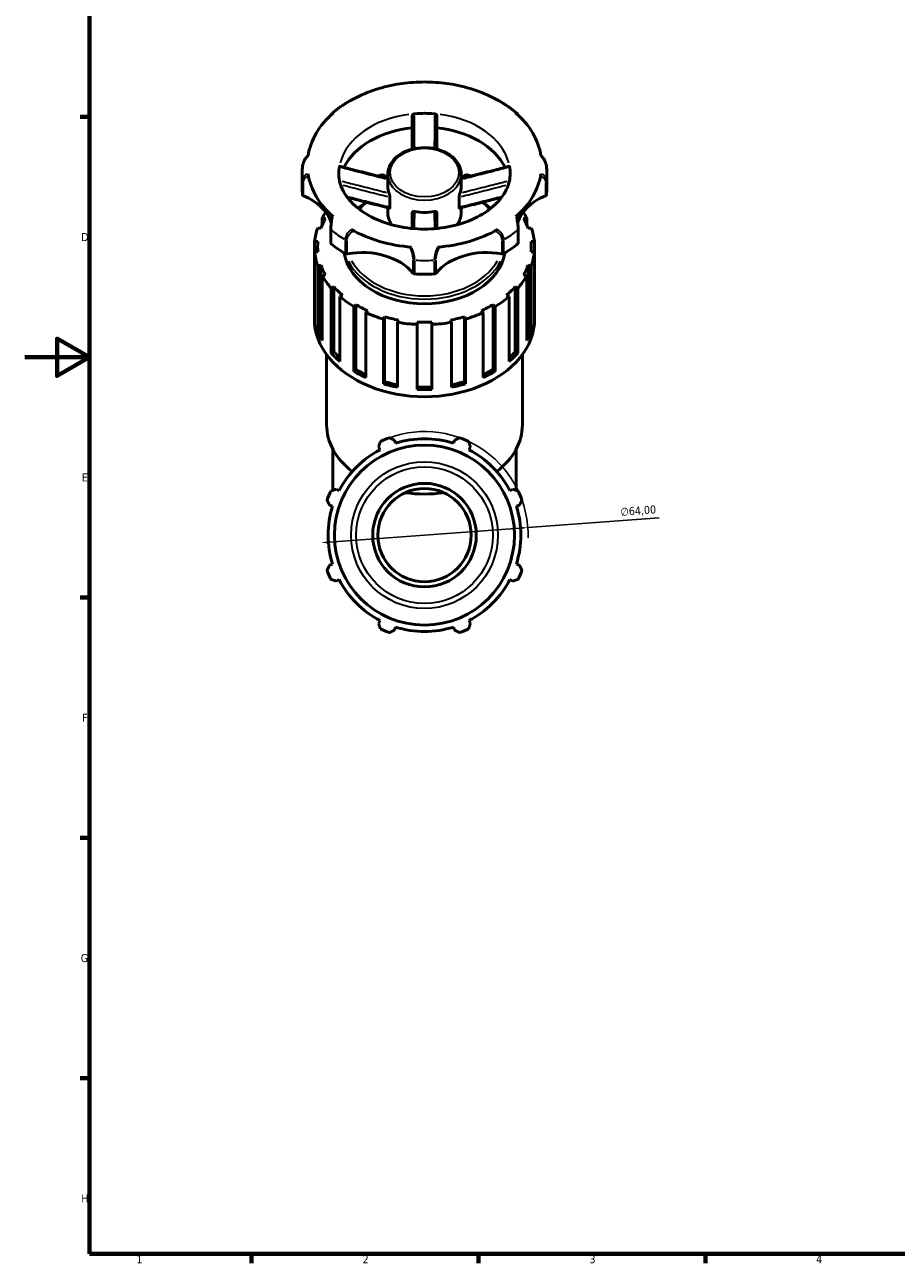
# Model space of a CAD drawing. Header units: millimetres. Extents: x 0 to 901, y 0 to 810.
# Tile 1 of 7: x 0 to 269, y 17 to 400. Entities that reach past the tile are written whole.
import ezdxf

# ---------------------------------------------------------------- set-up
doc = ezdxf.new("R2010")
doc.units = ezdxf.units.MM
for name, color, linetype, lineweight in [('Border (ISO)', 7, 'Continuous', 70), ('Dimension (ISO)', 7, 'Continuous', 25), ('Visible (ISO)', 7, 'Continuous', 50), ('Visible Narrow (ISO)', 7, 'Continuous', 35)]:
    doc.layers.add(name, color=color, linetype=linetype, lineweight=lineweight)
doc.styles.add('Note Text (ISO)', font='tahoma.ttf')
doc.dimstyles.new('Default (ISO)', dxfattribs={"dimtxt": 2.5, "dimasz": 2.5, "dimexe": 3.175, "dimexo": 0, "dimgap": 0.762, "dimtad": 1, "dimrnd": 1e-08, "dimzin": 0, "dimtxsty": 'Note Text (ISO)', "dimcen": 0.09, "dimdle": 10, "dimclrd": 256, "dimclre": 256, "dimclrt": 232, "dimazin": 0, "dimtfac": 1.40208, "dimtmove": 0, "dimatfit": 3, "dimfxl": 1, "dimtolj": 1, "dimtzin": 0, "dimlwd": -1, "dimlwe": -1, "dimarcsym": 0})

# ---------------------------------------------------------------- blocks, each defined once
blk = doc.blocks.new('Borders Default Border')
at = {"layer": 'Border (ISO)'}
for p, q in [((20, 371.25), (17.1, 371.25)), ((20, 222.75), (17.1, 222.75)), ((20, 148.5), (17.1, 148.5)), ((20, 74.25), (17.1, 74.25)), ((70.08, 20), (70.08, 17.1)), ((140.17, 20), (140.17, 17.1)), ((210.25, 20), (210.25, 17.1))]:
    blk.add_line(p, q, dxfattribs=at)
at = {"layer": 'Border (ISO)', "flags": 128}
for points in [[(20, 20), (20, 574), (821, 574), (821, 20), (20, 20)], [(0, 297), (20, 297), (10, 302.77), (10, 291.23), (20, 297)]]:
    blk.add_lwpolyline(points, dxfattribs=at)
at = {"layer": 'Border (ISO)', "color": 232, "true_color": 0xca0064, "char_height": 2.5, "attachment_point": 7, "style": 'Note Text (ISO)'}
for s, insert in [('D', (17.43, 332.88)), ('E', (17.64, 258.63)), ('F', (17.7, 184.38)), ('G', (17.31, 110.08)), ('H', (17.44, 35.88)), ('1', (34.48, 17.1)), ('2', (104.37, 17.1)), ('3', (174.43, 17.05)), ('4', (244.42, 17.1))]:
    blk.add_mtext(s, dxfattribs=dict(at, insert=insert))
blk = doc.blocks.new('*D12')
at = {"layer": 'Defpoints', "color": 0, "transparency": 16777216}
for p in [(155.38, 244.39), (91.55, 239.69)]:
    blk.add_point(p, dxfattribs=at)
at = {"layer": 'Dimension (ISO)', "transparency": 16777216}
for p, q in [((155.38, 244.39), (195.93, 247.37)), ((94.05, 239.88), (152.89, 244.21))]:
    blk.add_line(p, q, dxfattribs=at)
blk.add_arc((123.47, 242.04), 32, 358.5242, 109.792, dxfattribs=at)
for points in [[(152.86, 244.62), (152.92, 243.79), (155.38, 244.39)], [(94.02, 240.29), (94.08, 239.46), (91.55, 239.69)]]:
    blk.add_solid(points, dxfattribs=at)
at = {"layer": 'Dimension (ISO)', "color": 232, "true_color": 0xca0064, "transparency": 16777216, "insert": (183.92, 250.48), "char_height": 2.5, "attachment_point": 1, "rotation": 4.209, "style": 'Note Text (ISO)'}
blk.add_mtext('\\A1;∅64,00', dxfattribs=at)

msp = doc.modelspace()

# ---------------------------------------------------------------- linework, layer by layer
at = {"layer": 'Visible (ISO)'}
for p, q in [((85.668, 349.376), (85.668, 353.652)), ((111.145, 352.783), (110.829, 353.471)), ((112.128, 349.761), (112.128, 353.543)), ((134.808, 349.761), (134.808, 353.543)), ((136.107, 353.471), (135.791, 352.783)), ((161.268, 349.376), (161.268, 353.652)), ((112.777, 343.283), (112.777, 346.506)), ((134.16, 343.283), (134.16, 346.506)), ((112.128, 341.703), (112.128, 343.218)), ((134.808, 341.703), (134.808, 343.218)), ((91.459, 336.811), (90.486, 337.035)), ((91.883, 340.074), (92.856, 339.851)), ((91.883, 337.895), (91.883, 340.074)), ((154.08, 339.851), (155.053, 340.074)), ((155.053, 340.074), (155.053, 337.895)), ((156.45, 337.035), (155.477, 336.811)), ((94.524, 336.643), (94.524, 332.366)), ((152.413, 332.366), (152.413, 336.643)), ((89.523, 332.735), (90.546, 332.735)), ((89.523, 329.539), (89.523, 332.735)), ((90.546, 329.539), (89.523, 329.539)), ((89.523, 329.539), (89.523, 309.493)), ((90.469, 331.137), (90.469, 329.539)), ((156.39, 332.735), (157.413, 332.735)), ((157.413, 329.539), (156.39, 329.539)), ((156.468, 331.137), (156.468, 329.539)), ((157.413, 332.735), (157.413, 329.539)), ((157.413, 309.493), (157.413, 329.539)), ((90.486, 325.24), (91.459, 325.463)), ((90.486, 305.193), (90.486, 325.24)), ((91.459, 325.463), (91.459, 305.417)), ((155.477, 325.463), (155.477, 305.417)), ((155.477, 325.463), (156.45, 325.24)), ((156.45, 325.24), (156.45, 305.193)), ((92.856, 322.424), (91.883, 322.2)), ((91.883, 322.2), (91.883, 302.154)), ((155.053, 322.2), (154.08, 322.424)), ((155.053, 302.154), (155.053, 322.2)), ((94.678, 318.322), (95.505, 318.747)), ((94.678, 298.275), (94.678, 318.322)), ((95.505, 318.747), (95.505, 298.7)), ((151.431, 318.747), (151.431, 298.7)), ((151.431, 318.747), (152.259, 318.322)), ((152.259, 318.322), (152.259, 298.275)), ((98.162, 316.161), (97.335, 315.736)), ((97.335, 315.736), (97.335, 295.69)), ((149.602, 315.736), (148.774, 316.161)), ((149.602, 295.69), (149.602, 315.736)), ((89.448, 308.863), (89.448, 311.091)), ((101.687, 312.658), (102.289, 313.243)), ((101.687, 292.612), (101.687, 312.658)), ((102.289, 313.243), (102.289, 293.197)), ((105.946, 311.365), (105.344, 310.779)), ((105.344, 310.779), (105.344, 290.733)), ((141.592, 310.779), (140.991, 311.365)), ((141.592, 290.733), (141.592, 310.779)), ((144.648, 313.243), (144.648, 293.197)), ((144.648, 313.243), (145.249, 312.658)), ((145.249, 312.658), (145.249, 292.612)), ((157.488, 308.863), (157.488, 311.091)), ((110.829, 308.803), (111.145, 309.491)), ((110.829, 288.757), (110.829, 308.803)), ((111.145, 309.491), (111.145, 289.445)), ((115.444, 308.503), (115.128, 307.816)), ((115.128, 307.816), (115.128, 287.769)), ((121.208, 307.135), (121.208, 307.858)), ((121.208, 287.088), (121.208, 307.135)), ((125.728, 307.858), (125.728, 307.135)), ((125.728, 307.135), (125.728, 287.088)), ((131.808, 307.816), (131.492, 308.503)), ((131.808, 287.769), (131.808, 307.816)), ((135.791, 309.491), (135.791, 289.445)), ((135.791, 309.491), (136.107, 308.803)), ((136.107, 308.803), (136.107, 288.757)), ((90.486, 305.193), (91.459, 305.417)), ((155.477, 305.417), (156.45, 305.193)), ((94.678, 298.275), (95.505, 298.7)), ((151.431, 298.7), (152.259, 298.275)), ((93.228, 276.121), (93.228, 297.843)), ((153.708, 276.121), (153.708, 297.843)), ((101.687, 292.612), (102.289, 293.197)), ((144.648, 293.197), (145.249, 292.612)), ((110.829, 288.757), (111.145, 289.445)), ((135.791, 289.445), (136.107, 288.757)), ((95.118, 255.867), (95.118, 268.68)), ((109.283, 269.291), (109.727, 268.439)), ((114.519, 270.424), (114.23, 271.34)), ((132.706, 271.34), (132.417, 270.424)), ((137.21, 268.439), (137.653, 269.291)), ((151.818, 255.867), (151.818, 268.68)), ((97.071, 255.783), (96.219, 256.227)), ((150.717, 256.227), (149.866, 255.783)), ((94.17, 251.279), (95.086, 250.991)), ((151.851, 250.991), (152.766, 251.279)), ((95.086, 233.093), (94.17, 232.804)), ((152.766, 232.804), (151.851, 233.093)), ((96.219, 227.857), (97.071, 228.3)), ((149.866, 228.3), (150.717, 227.857)), ((109.727, 215.644), (109.283, 214.793)), ((137.653, 214.793), (137.21, 215.644)), ((114.23, 212.744), (114.519, 213.659)), ((132.417, 213.659), (132.706, 212.744))]:
    msp.add_line(p, q, dxfattribs=at)
for radius in [27.799, 16, 14.4]:
    msp.add_circle((123.468, 242.042), radius, dxfattribs=at)
for radius, start, end in [(32, 109.79198, 115.20802), (29.76, 72.5, 107.5), (32, 64.79198, 70.20802), (29.76, 117.5, 152.5), (29.76, 27.5, 62.5), (32, 154.79198, 160.20802), (32, 19.79198, 25.20802), (29.76, 162.5, 197.5), (29.76, 342.5, 17.5), (32, 199.79198, 205.20802), (32, 334.79198, 340.20802), (29.76, 207.5, 242.5), (29.76, 297.5, 332.5), (32, 244.79198, 250.20802), (29.76, 252.5, 287.5), (32, 289.79198, 295.20802)]:
    msp.add_arc((123.468, 242.042), radius, start, end, dxfattribs=at)
for centre, major_axis, start_param, end_param in [((123.468, 356.447), (36.196, 0), 1.8079341, 2.2458296), ((123.468, 356.447), (36.196, 0), 0.8957631, 1.3336586), ((123.468, 356.447), (-36.196, 0), 5.6081521, 6.1728204), ((123.468, 353.652), (-26.46, 0), 4.5967732, 4.8280047), ((123.468, 356.447), (36.196, 0), 0.1103649, 0.6750333), ((123.468, 349.376), (-26.46, 0), 4.8557365, 5.9396885), ((123.468, 349.376), (26.46, 0), 0.3434968, 1.4274488), ((123.468, 356.447), (-36.196, 0), 0.1103649, 0.6750333), ((123.468, 353.652), (-26.46, 0), 6.1675696, 6.2831853), ((123.468, 331.137), (-34.02, 0), 5.0930287, 5.1453366), ((123.468, 331.137), (-32.999, 0), 5.063182, 5.095088), ((123.468, 331.137), (-32.999, 0), 4.32969, 4.361596), ((123.468, 331.137), (-34.02, 0), 4.2794414, 4.3317492), ((123.468, 353.652), (26.46, 0), 0, 0.1156157), ((123.468, 356.447), (36.196, 0), 5.6081521, 6.1728204), ((123.468, 349.376), (-37.8, 0), 0, 0.0799348), ((123.468, 349.761), (-11.34, 0), 0, 0.26923), ((123.468, 349.761), (11.34, 0), 6.0139553, 6.2831853), ((123.468, 349.376), (37.8, 0), 6.2032505, 6.2831853), ((86.487, 347.281), (-0.7, 0), 0.0799348, 1.0464409), ((77.089, 335.792), (18.07, 0), 0.2305916, 1.0464409), ((169.847, 335.792), (-18.07, 0), 5.2367444, 6.0525937), ((160.45, 347.281), (0.7, 0), 5.2367444, 6.2032505), ((123.468, 331.137), (-34.02, 0), 5.821914, 5.9025456), ((123.468, 349.761), (11.34, 0), 4.443159, 4.981619), ((123.468, 331.137), (34.02, 0), 0.3806397, 0.4612713), ((123.468, 331.137), (-34.02, 0), 6.0355065, 6.2167048), ((123.468, 331.137), (-32.999, 0), 5.9004863, 6.0375658), ((123.468, 331.137), (32.999, 0), 0.2456195, 0.382699), ((123.468, 331.137), (34.02, 0), 0.0664805, 0.2476788), ((123.468, 356.447), (-36.196, 0), 0.8957631, 1.4604314), ((123.468, 356.447), (-36.196, 0), 1.6811612, 2.2458296), ((123.468, 331.137), (-34.02, 0), 0.0664805, 0.2476788), ((123.468, 331.137), (-32.999, 0), 6.2146456, 6.3517251), ((95.224, 332.366), (-0.7, 0), 0, 0.7054633), ((123.468, 349.376), (37.8, 0), 3.847056, 4.0069256), ((123.468, 331.137), (-24.948, 0), 0.1098904, 3.0317023), ((104.257, 316.581), (-18.07, 0), 3.6659481, 4.9734317), ((142.679, 316.581), (-18.07, 0), 4.4513463, 5.7588299), ((123.468, 349.376), (37.8, 0), 5.4178523, 5.577722), ((151.713, 332.366), (0.7, 0), 5.577722, 6.2831853), ((123.468, 331.137), (32.999, 0), 6.2146456, 6.3517251), ((123.468, 331.137), (34.02, 0), 6.0355065, 6.2167048), ((123.468, 331.137), (-32.999, 0), 0.2456195, 0.382699), ((99.413, 329.404), (0.7, 0), 4.0069256, 4.9734317), ((147.523, 329.404), (0.7, 0), 4.4513463, 5.4178523), ((123.468, 331.137), (32.999, 0), 5.9004863, 6.0375658), ((123.468, 331.137), (-34.02, 0), 0.3806397, 0.5618381), ((120.506, 323.226), (0.7, 0), 3.6659481, 4.6324542), ((123.468, 349.376), (37.8, 0), 4.6324542, 4.7923238), ((126.431, 323.226), (0.7, 0), 4.7923238, 5.7588299), ((123.468, 331.137), (34.02, 0), 5.7213472, 5.9025456), ((123.468, 331.137), (32.999, 0), 3.7013714, 3.8384509), ((123.468, 331.137), (32.999, 0), 5.586327, 5.7234065), ((123.468, 331.137), (34.02, 0), 3.8363917, 4.01759), ((123.468, 331.137), (34.02, 0), 5.407188, 5.5883863), ((123.468, 311.091), (-34.02, 0), 6.2167048, 6.3496658), ((123.468, 331.137), (32.999, 0), 4.0155307, 4.1526102), ((123.468, 331.137), (34.02, 0), 4.1505509, 4.3317492), ((123.468, 331.137), (34.02, 0), 5.0930287, 5.274227), ((123.468, 331.137), (32.999, 0), 5.2721678, 5.4092473), ((123.468, 311.091), (34.02, 0), 6.2167048, 6.3496658), ((123.468, 308.863), (-34.02, 0), 0, 3.1415927), ((123.468, 331.137), (32.999, 0), 4.32969, 4.4667695), ((123.468, 331.137), (34.02, 0), 4.4647102, 4.6459085), ((123.468, 331.137), (32.999, 0), 4.6438492, 4.7809287), ((123.468, 331.137), (34.02, 0), 4.7788695, 4.9600678), ((123.468, 331.137), (32.999, 0), 4.9580085, 5.095088), ((123.468, 311.091), (-34.02, 0), 0.2476788, 0.3806397), ((123.468, 311.091), (-32.999, 0), 0.2456195, 0.2938309), ((123.468, 311.091), (32.999, 0), 5.9893544, 6.0375658), ((123.468, 311.091), (34.02, 0), 5.9025456, 6.0355065), ((123.468, 311.091), (32.999, 0), 3.7013714, 3.7984083), ((123.468, 311.091), (32.999, 0), 5.6263697, 5.7234065), ((123.468, 311.091), (-34.02, 0), 0.5618381, 0.694799), ((123.468, 311.091), (-34.02, 0), 2.4467937, 2.5797546), ((123.468, 311.091), (-34.02, 0), 0.8759973, 1.0089583), ((123.468, 311.091), (32.999, 0), 4.0155307, 4.1309594), ((123.468, 311.091), (32.999, 0), 5.2938186, 5.4092473), ((123.468, 311.091), (-34.02, 0), 2.1326344, 2.2655953), ((123.468, 311.091), (-34.02, 0), 1.1901566, 1.3231175), ((123.468, 311.091), (32.999, 0), 4.32969, 4.4568816), ((123.468, 311.091), (32.999, 0), 4.6438492, 4.7809287), ((123.468, 311.091), (-34.02, 0), 1.5043159, 1.6372768), ((123.468, 311.091), (32.999, 0), 4.9678964, 5.095088), ((123.468, 311.091), (-34.02, 0), 1.8184751, 1.9514361), ((123.468, 276.121), (-30.24, 0), 0, 0.7397225), ((123.468, 276.121), (30.24, 0), 5.5434628, 6.2831853), ((123.468, 276.121), (30.24, 0), 4.5143852, 4.9103927)]:
    msp.add_ellipse(centre, major_axis=major_axis, ratio=0.7071068, start_param=start_param, end_param=end_param, dxfattribs=at)
for points, knots in [([(131.971, 381.325), (130.855, 381.516), (129.729, 381.669), (127.463, 381.898), (126.323, 381.975), (124.04, 382.051), (122.896, 382.051), (120.613, 381.975), (119.474, 381.898), (117.208, 381.669), (116.081, 381.516), (114.965, 381.325)], [4.47525122, 4.47525122, 4.47525122, 4.47525122, 4.57010633, 4.57010633, 4.66496143, 4.66496143, 4.75981653, 4.75981653, 4.85467164, 4.85467164, 4.94952674, 4.94952674, 4.94952674, 4.94952674]), ([(100.339, 376.176), (99.954, 375.955), (99.575, 375.727), (98.827, 375.26), (98.459, 375.021), (97.733, 374.531), (97.376, 374.28), (96.674, 373.767), (96.329, 373.504), (95.652, 372.968), (95.319, 372.694), (94.993, 372.415)], [5.39619913, 5.39619913, 5.39619913, 5.39619913, 5.43564151, 5.43564151, 5.47508389, 5.47508389, 5.51452627, 5.51452627, 5.55396865, 5.55396865, 5.59341103, 5.59341103, 5.59341103, 5.59341103]), ([(100.886, 376.449), (100.86, 376.438), (100.835, 376.427), (100.769, 376.397), (100.729, 376.379), (100.649, 376.341), (100.61, 376.321), (100.531, 376.282), (100.492, 376.261), (100.415, 376.22), (100.377, 376.198), (100.339, 376.176)], [5.523042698, 5.523042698, 5.523042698, 5.523042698, 5.531672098, 5.531672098, 5.545500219, 5.545500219, 5.55932834, 5.55932834, 5.573156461, 5.573156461, 5.586984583, 5.586984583, 5.586984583, 5.586984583]), ([(146.597, 376.176), (146.56, 376.198), (146.521, 376.22), (146.444, 376.261), (146.405, 376.282), (146.327, 376.321), (146.287, 376.341), (146.207, 376.379), (146.167, 376.397), (146.102, 376.427), (146.076, 376.438), (146.051, 376.449)], [12.194910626, 12.194910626, 12.194910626, 12.194910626, 12.208738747, 12.208738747, 12.222566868, 12.222566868, 12.236394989, 12.236394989, 12.250223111, 12.250223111, 12.258852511, 12.258852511, 12.258852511, 12.258852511]), ([(151.943, 372.415), (151.617, 372.694), (151.285, 372.968), (150.607, 373.504), (150.262, 373.767), (149.56, 374.28), (149.203, 374.531), (148.478, 375.021), (148.109, 375.26), (147.361, 375.727), (146.982, 375.955), (146.597, 376.176)], [3.83136693, 3.83136693, 3.83136693, 3.83136693, 3.87080931, 3.87080931, 3.91025169, 3.91025169, 3.94969407, 3.94969407, 3.98913645, 3.98913645, 4.02857883, 4.02857883, 4.02857883, 4.02857883]), ([(94.699, 371.978), (94.713, 372.016), (94.73, 372.054), (94.8, 372.195), (94.865, 372.305), (94.993, 372.415)], [6.137112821, 6.137112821, 6.137112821, 6.137112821, 6.158845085, 6.158845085, 6.216731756, 6.216731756, 6.216731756, 6.216731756]), ([(119.688, 371.62), (119.688, 371.693), (119.708, 371.767), (119.785, 371.911), (119.842, 371.979), (119.983, 372.095), (120.064, 372.142), (120.237, 372.209), (120.326, 372.23), (120.416, 372.238)], [0, 0, 0, 0, 0.03075761, 0.03075761, 0.06210244, 0.06210244, 0.09159775, 0.09159775, 0.11886921, 0.11886921, 0.11886921, 0.11886921]), ([(119.688, 371.62), (119.688, 369.943), (119.688, 368.266), (119.688, 364.859), (119.688, 363.129), (119.688, 361.4), (119.688, 361.366), (119.688, 361.333), (119.688, 361.299)], [0.4412912, 0.4412912, 0.4412912, 0.4412912, 0.9970674, 0.9970674, 1.5709623, 1.5709623, 1.5709623, 1.5821069, 1.5821069, 1.5821069, 1.5821069]), ([(126.521, 372.238), (126.607, 372.231), (126.692, 372.211), (126.858, 372.149), (126.936, 372.105), (127.076, 371.997), (127.134, 371.933), (127.199, 371.824), (127.218, 371.784), (127.242, 371.702), (127.248, 371.661), (127.248, 371.62)], [0, 0, 0, 0, 0.02603238, 0.02603238, 0.0539756, 0.0539756, 0.08420424, 0.08420424, 0.10140962, 0.10140962, 0.11853538, 0.11853538, 0.11853538, 0.11853538]), ([(127.248, 361.299), (127.248, 361.315), (127.248, 361.33), (127.248, 361.346), (127.248, 362.975), (127.248, 364.605), (127.248, 368.03), (127.248, 369.825), (127.248, 371.62)], [0.9294581, 0.9294581, 0.9294581, 0.9294581, 0.9346606, 0.9346606, 0.9346606, 1.4754288, 1.4754288, 2.0702738, 2.0702738, 2.0702738, 2.0702738]), ([(151.943, 372.415), (152.031, 372.34), (152.088, 372.264), (152.178, 372.118), (152.211, 372.048), (152.238, 371.978)], [5.63786505, 5.63786505, 5.63786505, 5.63786505, 5.677408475, 5.677408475, 5.717514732, 5.717514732, 5.717514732, 5.717514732]), ([(134.808, 353.543), (134.808, 354.4), (134.623, 355.256), (133.903, 356.89), (133.361, 357.666), (131.965, 359.073), (131.099, 359.699), (129.137, 360.727), (128.036, 361.125), (125.718, 361.652), (124.501, 361.779), (122.072, 361.751), (120.861, 361.596), (118.564, 361.015), (117.479, 360.589), (115.547, 359.505), (114.699, 358.847), (113.343, 357.362), (112.829, 356.539), (112.258, 354.979), (112.128, 354.261), (112.128, 353.543)], [3.1415927, 3.1415927, 3.1415927, 3.1415927, 3.4435617, 3.4435617, 3.7533083, 3.7533083, 4.0748908, 4.0748908, 4.4014794, 4.4014794, 4.728747, 4.728747, 5.0559369, 5.0559369, 5.3832055, 5.3832055, 5.7095655, 5.7095655, 6.0300305, 6.0300305, 6.2831853, 6.2831853, 6.2831853, 6.2831853]), ([(85.808, 356.114), (85.789, 355.95), (85.772, 355.787), (85.743, 355.459), (85.73, 355.295), (85.707, 354.967), (85.698, 354.803), (85.683, 354.474), (85.677, 354.31), (85.67, 353.981), (85.668, 353.817), (85.668, 353.652)], [6.20295437, 6.20295437, 6.20295437, 6.20295437, 6.219000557, 6.219000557, 6.235046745, 6.235046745, 6.251092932, 6.251092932, 6.26713912, 6.26713912, 6.283185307, 6.283185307, 6.283185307, 6.283185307]), ([(87.514, 359.4), (87.378, 359.243), (87.245, 359.082), (86.95, 358.701), (86.791, 358.479), (86.499, 358.024), (86.366, 357.792), (86.137, 357.32), (86.04, 357.081), (85.889, 356.598), (85.835, 356.356), (85.808, 356.114)], [5.51510615, 5.51510615, 5.51510615, 5.51510615, 5.57443512, 5.57443512, 5.6527094, 5.6527094, 5.73098367, 5.73098367, 5.80925795, 5.80925795, 5.88753223, 5.88753223, 5.88753223, 5.88753223]), ([(97.185, 355.811), (97.195, 355.872), (97.205, 355.92), (97.226, 355.99), (97.236, 356.009), (97.246, 356.011), (97.248, 356.011), (97.249, 356.011)], [0, 0, 0, 0, 0.026032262, 0.026032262, 0.053975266, 0.053975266, 0.05749476, 0.05749476, 0.05749476, 0.05749476]), ([(112.128, 352.239), (111.288, 352.448), (110.447, 352.659), (108.577, 353.129), (107.546, 353.389), (105.486, 353.911), (104.456, 354.173), (102.396, 354.697), (101.367, 354.959), (99.307, 355.485), (98.278, 355.747), (97.249, 356.011)], [0.160761, 0.160761, 0.160761, 0.160761, 0.4283197, 0.4283197, 0.7567123, 0.7567123, 1.0851049, 1.0851049, 1.4134976, 1.4134976, 1.7418902, 1.7418902, 1.7418902, 1.7418902]), ([(149.688, 356.011), (148.658, 355.747), (147.629, 355.485), (145.57, 354.959), (144.54, 354.697), (142.481, 354.173), (141.451, 353.911), (139.39, 353.389), (138.36, 353.129), (136.489, 352.659), (135.649, 352.448), (134.808, 352.239)], [0.0815762, 0.0815762, 0.0815762, 0.0815762, 0.4099689, 0.4099689, 0.7383615, 0.7383615, 1.0667541, 1.0667541, 1.3951468, 1.3951468, 1.6627055, 1.6627055, 1.6627055, 1.6627055]), ([(149.688, 356.011), (149.688, 356.011), (149.688, 356.011), (149.698, 356.012), (149.708, 355.995), (149.73, 355.924), (149.741, 355.875), (149.752, 355.811)], [0.061220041, 0.061220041, 0.061220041, 0.061220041, 0.062102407, 0.062102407, 0.091597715, 0.091597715, 0.118869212, 0.118869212, 0.118869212, 0.118869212]), ([(161.128, 356.114), (161.101, 356.356), (161.048, 356.598), (160.897, 357.081), (160.8, 357.32), (160.57, 357.792), (160.437, 358.024), (160.146, 358.479), (159.987, 358.701), (159.691, 359.082), (159.558, 359.243), (159.422, 359.4)], [5.96706458, 5.96706458, 5.96706458, 5.96706458, 6.04533886, 6.04533886, 6.12361313, 6.12361313, 6.20188741, 6.20188741, 6.28016169, 6.28016169, 6.33949066, 6.33949066, 6.33949066, 6.33949066]), ([(161.268, 353.652), (161.268, 353.817), (161.266, 353.981), (161.259, 354.31), (161.253, 354.474), (161.238, 354.803), (161.229, 354.967), (161.207, 355.295), (161.194, 355.459), (161.164, 355.787), (161.147, 355.95), (161.128, 356.114)], [3.141592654, 3.141592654, 3.141592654, 3.141592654, 3.157638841, 3.157638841, 3.173685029, 3.173685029, 3.189731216, 3.189731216, 3.205777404, 3.205777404, 3.221823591, 3.221823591, 3.221823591, 3.221823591]), ([(97.008, 353.652), (97.008, 351.611), (97.595, 349.542), (99.925, 345.816), (101.422, 344.179), (105.111, 341.369), (107.222, 340.171), (111.926, 338.259), (114.51, 337.539), (119.912, 336.665), (122.729, 336.512), (128.294, 336.799), (131.041, 337.239), (136.161, 338.646), (138.534, 339.612), (142.675, 341.921), (144.441, 343.264), (147.279, 346.163), (148.323, 347.719), (149.628, 350.736), (149.928, 352.197), (149.928, 353.652)], [6.2831853, 6.2831853, 6.2831853, 6.2831853, 6.6997037, 6.6997037, 7.0314692, 7.0314692, 7.3322357, 7.3322357, 7.629027, 7.629027, 7.9266706, 7.9266706, 8.2246723, 8.2246723, 8.52179, 8.52179, 8.8192478, 8.8192478, 9.1278119, 9.1278119, 9.424778, 9.424778, 9.424778, 9.424778]), ([(112.702, 343.076), (111.668, 343.331), (110.636, 343.589), (108.573, 344.107), (107.543, 344.367), (105.482, 344.889), (104.453, 345.15), (102.394, 345.674), (101.364, 345.936), (100.105, 346.257), (99.875, 346.316), (99.645, 346.375)], [0.06442, 0.06442, 0.06442, 0.06442, 0.3925651, 0.3925651, 0.7207101, 0.7207101, 1.0488552, 1.0488552, 1.3770003, 1.3770003, 1.4503365, 1.4503365, 1.4503365, 1.4503365]), ([(112.537, 347.628), (112.561, 347.566), (112.586, 347.492), (112.638, 347.319), (112.665, 347.22), (112.714, 347.01), (112.736, 346.899), (112.76, 346.741), (112.766, 346.689), (112.774, 346.592), (112.777, 346.547), (112.777, 346.506)], [0, 0, 0, 0, 0.02732493, 0.02732493, 0.05827164, 0.05827164, 0.09191448, 0.09191448, 0.10946397, 0.10946397, 0.1266451, 0.1266451, 0.1266451, 0.1266451]), ([(134.16, 346.506), (134.16, 346.576), (134.166, 346.658), (134.191, 346.846), (134.211, 346.952), (134.258, 347.168), (134.286, 347.277), (134.33, 347.426), (134.344, 347.471), (134.372, 347.555), (134.386, 347.594), (134.4, 347.628)], [0, 0, 0, 0, 0.02947989, 0.02947989, 0.06233608, 0.06233608, 0.09584443, 0.09584443, 0.11148019, 0.11148019, 0.12674947, 0.12674947, 0.12674947, 0.12674947]), ([(147.291, 346.375), (147.061, 346.316), (146.831, 346.257), (145.572, 345.936), (144.543, 345.674), (142.484, 345.15), (141.454, 344.889), (139.394, 344.367), (138.363, 344.107), (136.301, 343.589), (135.268, 343.331), (134.235, 343.076)], [0.3732513, 0.3732513, 0.3732513, 0.3732513, 0.4465875, 0.4465875, 0.7747326, 0.7747326, 1.1028776, 1.1028776, 1.4310227, 1.4310227, 1.7591678, 1.7591678, 1.7591678, 1.7591678]), ([(143.857, 342.92), (143.771, 343.008), (143.683, 343.095), (142.97, 343.791), (142.292, 344.371), (141.567, 344.918)], [3.75046864, 3.75046864, 3.75046864, 3.75046864, 3.76846221, 3.76846221, 3.89549575, 3.89549575, 3.89549575, 3.89549575]), ([(94.944, 340.691), (94.925, 340.543), (94.905, 340.393), (94.842, 339.926), (94.798, 339.606), (94.713, 338.967), (94.672, 338.649), (94.603, 338.03), (94.574, 337.73), (94.534, 337.159), (94.524, 336.89), (94.524, 336.643)], [5.49535622, 5.49535622, 5.49535622, 5.49535622, 5.54145264, 5.54145264, 5.63791408, 5.63791408, 5.73437552, 5.73437552, 5.83083696, 5.83083696, 5.9272984, 5.9272984, 5.9272984, 5.9272984]), ([(112.128, 341.703), (112.128, 340.846), (112.314, 339.99), (112.86, 338.749), (113.1, 338.33), (113.383, 337.929)], [0, 0, 0, 0, 0.30196902, 0.30196902, 0.46429112, 0.46429112, 0.46429112, 0.46429112]), ([(112.777, 343.283), (112.777, 343.218), (112.771, 343.165), (112.748, 343.095), (112.733, 343.077), (112.71, 343.074), (112.706, 343.075), (112.702, 343.076)], [0, 0, 0, 0, 0.027680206, 0.027680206, 0.053280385, 0.053280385, 0.058481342, 0.058481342, 0.058481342, 0.058481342]), ([(119.688, 341.619), (119.688, 341.689), (119.707, 341.753), (119.778, 341.873), (119.835, 341.925), (119.979, 342.006), (120.066, 342.033), (120.21, 342.049), (120.257, 342.051), (120.354, 342.047), (120.403, 342.041), (120.452, 342.031)], [0, 0, 0, 0, 0.02948025, 0.02948025, 0.06233667, 0.06233667, 0.09584476, 0.09584476, 0.11148047, 0.11148047, 0.12674947, 0.12674947, 0.12674947, 0.12674947]), ([(119.688, 341.619), (119.688, 341.343), (119.688, 341.068), (119.688, 340.334), (119.688, 339.877), (119.688, 339.421), (119.688, 338.65), (119.688, 337.881), (119.688, 337.003), (119.688, 336.893), (119.688, 336.784)], [0.4242372, 0.4242372, 0.4242372, 0.4242372, 0.6153265, 0.6153265, 0.9346606, 0.9346606, 0.9346606, 1.4754288, 1.4754288, 1.5528293, 1.5528293, 1.5528293, 1.5528293]), ([(126.484, 342.031), (126.572, 342.048), (126.659, 342.053), (126.832, 342.04), (126.917, 342.019), (127.067, 341.95), (127.131, 341.901), (127.199, 341.808), (127.218, 341.773), (127.242, 341.699), (127.248, 341.66), (127.248, 341.619)], [0, 0, 0, 0, 0.02732523, 0.02732523, 0.0582723, 0.0582723, 0.09191519, 0.09191519, 0.10946443, 0.10946443, 0.1266451, 0.1266451, 0.1266451, 0.1266451]), ([(127.248, 336.784), (127.248, 336.838), (127.248, 336.892), (127.248, 337.761), (127.248, 338.577), (127.248, 339.396), (127.248, 339.864), (127.248, 340.334), (127.248, 341.076), (127.248, 341.347), (127.248, 341.619)], [0.9587357, 0.9587357, 0.9587357, 0.9587357, 0.9970674, 0.9970674, 1.5709623, 1.5709623, 1.5709623, 1.8992032, 1.8992032, 2.0873279, 2.0873279, 2.0873279, 2.0873279]), ([(133.553, 337.929), (133.922, 338.45), (134.216, 339.004), (134.678, 340.266), (134.808, 340.984), (134.808, 341.703)], [2.67730153, 2.67730153, 2.67730153, 2.67730153, 2.88843782, 2.88843782, 3.14159265, 3.14159265, 3.14159265, 3.14159265]), ([(134.235, 343.076), (134.23, 343.075), (134.225, 343.074), (134.202, 343.078), (134.187, 343.096), (134.165, 343.166), (134.16, 343.219), (134.16, 343.283)], [0.047206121, 0.047206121, 0.047206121, 0.047206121, 0.053172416, 0.053172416, 0.078232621, 0.078232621, 0.105648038, 0.105648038, 0.105648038, 0.105648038]), ([(152.413, 336.643), (152.413, 336.89), (152.402, 337.159), (152.363, 337.73), (152.334, 338.03), (152.264, 338.649), (152.224, 338.967), (152.139, 339.606), (152.094, 339.926), (152.031, 340.393), (152.012, 340.543), (151.992, 340.691)], [5.9272984, 5.9272984, 5.9272984, 5.9272984, 6.02375984, 6.02375984, 6.12022128, 6.12022128, 6.21668273, 6.21668273, 6.31314417, 6.31314417, 6.35924059, 6.35924059, 6.35924059, 6.35924059])]:
    msp.add_open_spline(points, degree=3, knots=knots, dxfattribs=at)
msp.add_open_spline([(105.37, 344.918), (104.541, 344.294), (103.775, 343.626), (103.079, 342.92)], degree=3, dxfattribs=at)
for points, weights in [([(112.633, 272.152), (113.448, 271.737), (114.23, 271.34)], [1, 1.00149294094, 1.00216934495]), ([(132.706, 271.34), (133.488, 271.737), (134.304, 272.152)], [1.00216934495, 1.00149294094, 1]), ([(109.283, 269.291), (109.556, 270.125), (109.839, 270.994)], [1.00216934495, 1.00149294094, 1]), ([(137.097, 270.994), (137.381, 270.125), (137.653, 269.291)], [1, 1.00149294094, 1.00216934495]), ([(94.17, 251.279), (93.772, 252.062), (93.358, 252.877)], [1.00216934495, 1.00149294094, 1]), ([(94.516, 255.671), (95.385, 255.954), (96.219, 256.227)], [1, 1.00149294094, 1.00216934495]), ([(150.717, 256.227), (151.552, 255.954), (152.421, 255.671)], [1.00216934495, 1.00149294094, 1]), ([(153.578, 252.877), (153.164, 252.062), (152.766, 251.279)], [1, 1.00149294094, 1.00216934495]), ([(93.358, 231.206), (93.772, 232.022), (94.17, 232.804)], [1, 1.00149294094, 1.00216934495]), ([(152.766, 232.804), (153.164, 232.022), (153.578, 231.206)], [1.00216934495, 1.00149294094, 1]), ([(96.219, 227.857), (95.385, 228.129), (94.516, 228.413)], [1.00216934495, 1.00149294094, 1]), ([(152.421, 228.413), (151.552, 228.129), (150.717, 227.857)], [1, 1.00149294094, 1.00216934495]), ([(109.839, 213.089), (109.556, 213.958), (109.283, 214.793)], [1, 1.00149294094, 1.00216934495]), ([(137.653, 214.793), (137.381, 213.958), (137.097, 213.089)], [1.00216934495, 1.00149294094, 1]), ([(114.23, 212.744), (113.448, 212.346), (112.633, 211.932)], [1.00216934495, 1.00149294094, 1]), ([(134.304, 211.932), (133.488, 212.346), (132.706, 212.744)], [1, 1.00149294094, 1.00216934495])]:
    msp.add_rational_spline(points, weights, degree=2, dxfattribs=at)
at = {"layer": 'Visible Narrow (ISO)'}
for p, q in [((85.789, 351.304), (85.789, 347.455)), ((86.136, 347.066), (86.136, 350.915)), ((160.8, 350.915), (160.8, 347.066)), ((161.147, 347.455), (161.147, 351.304)), ((94.691, 332.259), (94.691, 336.108)), ((98.959, 333.09), (98.959, 329.241)), ((99.594, 329.14), (99.594, 332.988)), ((147.343, 332.988), (147.343, 329.14)), ((147.977, 329.241), (147.977, 333.09)), ((152.246, 336.108), (152.246, 332.259)), ((119.9, 327.041), (119.9, 323.192)), ((120.45, 322.946), (120.45, 326.795)), ((126.486, 326.795), (126.486, 322.946)), ((127.037, 323.192), (127.037, 327.041))]:
    msp.add_line(p, q, dxfattribs=at)
for radius in [22.669, 21.104]:
    msp.add_circle((123.468, 242.042), radius, dxfattribs=at)
for centre, major_axis, start_param, end_param in [((123.468, 353.652), (-26.46, 0), 4.894983, 6.1005913), ((123.468, 353.652), (26.46, 0), 0.182594, 1.3882023), ((123.468, 353.652), (-37.8, 0), 0.0039967, 0.0759381), ((123.468, 353.543), (-11.34, 0), 0.1570796, 2.984513), ((123.468, 353.652), (37.8, 0), 6.2072472, 6.2791886), ((86.487, 351.558), (-0.7, 0), 0.1282601, 0.9981156), ((160.45, 351.558), (0.7, 0), 5.2850697, 6.1549252), ((123.468, 333.117), (24.248, 0), 2.3981474, 2.5405297), ((123.468, 333.117), (24.248, 0), 0.601063, 0.7434452), ((123.468, 341.703), (-11.34, 0), 0.02469, 0.4691109), ((123.468, 341.703), (11.34, 0), 5.8140744, 6.2584953), ((95.224, 336.643), (-0.7, 0), 0.0352732, 0.6701902), ((123.468, 353.652), (37.8, 0), 3.8550495, 3.9989322), ((99.413, 333.68), (-0.7, 0), 0.9136583, 1.7835137), ((147.523, 333.68), (0.7, 0), 4.4996716, 5.369527), ((123.468, 353.652), (37.8, 0), 5.4258458, 5.5697285), ((151.713, 336.643), (0.7, 0), 5.6129951, 6.2479121), ((123.468, 332.622), (-24.948, 0), 0.3443942, 2.7971985), ((123.468, 333.117), (24.248, 0), 3.5175941, 5.9071838), ((120.506, 327.503), (0.7, 0), 3.7142734, 4.5841289), ((123.468, 353.652), (37.8, 0), 4.6404476, 4.7843303), ((126.431, 327.503), (-0.7, 0), 1.6990565, 2.5689119)]:
    msp.add_ellipse(centre, major_axis=major_axis, ratio=0.7071068, start_param=start_param, end_param=end_param, dxfattribs=at)
msp.add_ellipse((123.468, 354.038), major_axis=(-10.64, 0), ratio=0.7071068, dxfattribs=at)
for points in [[(100.363, 376.189), (100.508, 376.272), (100.661, 376.348), (100.822, 376.417)], [(151.932, 372.422), (151.87, 372.471), (151.803, 372.478), (151.737, 372.447)]]:
    msp.add_open_spline(points, degree=3, dxfattribs=at)
for points, knots in [([(146.115, 376.417), (146.185, 376.386), (146.254, 376.355), (146.408, 376.28), (146.492, 376.236), (146.573, 376.19)], [-12.255597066, -12.255597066, -12.255597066, -12.255597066, -12.230344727, -12.230344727, -12.198104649, -12.198104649, -12.198104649, -12.198104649]), ([(95.2, 372.447), (95.185, 372.454), (95.171, 372.459), (95.104, 372.474), (95.053, 372.461), (95.004, 372.423)], [-6.32575464, -6.32575464, -6.32575464, -6.32575464, -6.30304632, -6.30304632, -6.2224698, -6.2224698, -6.2224698, -6.2224698]), ([(120.434, 362.006), (120.429, 363.632), (120.426, 365.26), (120.42, 368.491), (120.418, 370.095), (120.416, 371.699)], [-1.5369095, -1.5369095, -1.5369095, -1.5369095, -0.9970674, -0.9970674, -0.4654542, -0.4654542, -0.4654542, -0.4654542]), ([(126.52, 371.699), (126.518, 369.977), (126.516, 368.255), (126.51, 365.024), (126.507, 363.515), (126.503, 362.006)], [-2.0461108, -2.0461108, -2.0461108, -2.0461108, -1.4754288, -1.4754288, -0.9746555, -0.9746555, -0.9746555, -0.9746555]), ([(85.829, 356.268), (85.877, 356.558), (85.966, 356.858), (86.368, 357.826), (86.825, 358.495), (87.361, 359.116)], [-5.86931082, -5.86931082, -5.86931082, -5.86931082, -5.76672737, -5.76672737, -5.54132552, -5.54132552, -5.54132552, -5.54132552]), ([(159.575, 359.116), (159.6, 359.088), (159.624, 359.06), (160.04, 358.569), (160.386, 358.081), (160.843, 357.209), (160.989, 356.827), (161.085, 356.394), (161.097, 356.331), (161.107, 356.268)], [-6.31327128, -6.31327128, -6.31327128, -6.31327128, -6.30304632, -6.30304632, -6.13604725, -6.13604725, -6.00758642, -6.00758642, -5.98528598, -5.98528598, -5.98528598, -5.98528598]), ([(87.347, 353.591), (87.327, 353.585), (87.308, 353.579), (86.897, 353.451), (86.55, 353.238), (86.094, 352.717), (85.947, 352.443), (85.828, 351.989), (85.804, 351.837), (85.794, 351.679)], [-6.31128297, -6.31128297, -6.31128297, -6.31128297, -6.30304632, -6.30304632, -6.13604725, -6.13604725, -6.00758642, -6.00758642, -5.94750812, -5.94750812, -5.94750812, -5.94750812]), ([(86.14, 351.272), (86.149, 351.41), (86.169, 351.542), (86.271, 351.935), (86.395, 352.171), (86.783, 352.613), (87.077, 352.787), (87.437, 352.886), (87.464, 352.893), (87.49, 352.899)], [5.94776325, 5.94776325, 5.94776325, 5.94776325, 6.00758642, 6.00758642, 6.13604725, 6.13604725, 6.30304632, 6.30304632, 6.31613049, 6.31613049, 6.31613049, 6.31613049]), ([(97.931, 355.619), (99.378, 355.249), (100.824, 354.878), (104.179, 354.02), (106.088, 353.532), (107.998, 353.045), (108.949, 352.803), (109.899, 352.561), (111.027, 352.276), (111.204, 352.231), (111.38, 352.186)], [-1.6761274, -1.6761274, -1.6761274, -1.6761274, -1.2147463, -1.2147463, -0.6060263, -0.6060263, -0.6060263, -0.3030131, -0.3030131, -0.2467905, -0.2467905, -0.2467905, -0.2467905]), ([(135.556, 352.186), (135.736, 352.232), (135.915, 352.277), (137.049, 352.564), (138.003, 352.807), (138.956, 353.05), (140.863, 353.535), (142.769, 354.023), (146.118, 354.88), (147.562, 355.249), (149.005, 355.619)], [-1.5766759, -1.5766759, -1.5766759, -1.5766759, -1.5195111, -1.5195111, -1.2155558, -1.2155558, -1.2155558, -0.6077779, -0.6077779, -0.1473391, -0.1473391, -0.1473391, -0.1473391]), ([(159.446, 352.899), (159.91, 352.789), (160.305, 352.526), (160.689, 351.885), (160.776, 351.594), (160.796, 351.272)], [5.53846632, 5.53846632, 5.53846632, 5.53846632, 5.76672737, 5.76672737, 5.90683356, 5.90683356, 5.90683356, 5.90683356]), ([(161.142, 351.679), (161.119, 352.048), (161.017, 352.385), (160.571, 353.123), (160.119, 353.437), (159.589, 353.59)], [-5.90708869, -5.90708869, -5.90708869, -5.90708869, -5.76672737, -5.76672737, -5.54331383, -5.54331383, -5.54331383, -5.54331383]), ([(111.771, 347.816), (111.461, 347.892), (111.151, 347.969), (109.888, 348.282), (108.934, 348.52), (107.98, 348.759), (106.073, 349.237), (104.167, 349.719), (100.841, 350.563), (99.42, 350.924), (98, 351.286)], [-1.6181365, -1.6181365, -1.6181365, -1.6181365, -1.5195111, -1.5195111, -1.2155558, -1.2155558, -1.2155558, -0.6077779, -0.6077779, -0.1546286, -0.1546286, -0.1546286, -0.1546286]), ([(98.293, 350.171), (99.536, 349.853), (100.78, 349.535), (103.931, 348.733), (105.837, 348.248), (107.745, 347.766), (108.699, 347.525), (109.654, 347.285), (111.077, 346.929), (111.545, 346.812), (112.013, 346.696)], [0.2110017, 0.2110017, 0.2110017, 0.2110017, 0.6077779, 0.6077779, 1.2155558, 1.2155558, 1.2155558, 1.5195111, 1.5195111, 1.6683655, 1.6683655, 1.6683655, 1.6683655]), ([(134.924, 346.696), (135.389, 346.812), (135.854, 346.928), (137.271, 347.282), (138.222, 347.522), (139.173, 347.762), (141.084, 348.245), (142.994, 348.73), (146.15, 349.534), (147.397, 349.852), (148.644, 350.171)], [0.1551009, 0.1551009, 0.1551009, 0.1551009, 0.3030131, 0.3030131, 0.6060263, 0.6060263, 0.6060263, 1.2147463, 1.2147463, 1.6124648, 1.6124648, 1.6124648, 1.6124648]), ([(148.936, 351.286), (147.513, 350.924), (146.089, 350.562), (142.757, 349.716), (140.848, 349.233), (138.938, 348.755), (137.988, 348.516), (137.037, 348.279), (135.779, 347.967), (135.472, 347.892), (135.166, 347.816)], [-1.6688378, -1.6688378, -1.6688378, -1.6688378, -1.2147463, -1.2147463, -0.6060263, -0.6060263, -0.6060263, -0.3030131, -0.3030131, -0.2053299, -0.2053299, -0.2053299, -0.2053299]), ([(112.108, 343.449), (111.686, 343.554), (111.264, 343.659), (109.964, 343.984), (109.087, 344.205), (108.21, 344.426), (106.224, 344.927), (104.24, 345.431), (101.539, 346.119), (100.822, 346.302), (100.105, 346.485)], [0.1450799, 0.1450799, 0.1450799, 0.1450799, 0.279357, 0.279357, 0.558714, 0.558714, 0.558714, 1.1911509, 1.1911509, 1.4198804, 1.4198804, 1.4198804, 1.4198804]), ([(146.831, 346.485), (146.112, 346.301), (145.392, 346.118), (142.687, 345.429), (140.7, 344.924), (138.713, 344.423), (137.838, 344.202), (136.963, 343.982), (135.668, 343.658), (135.248, 343.553), (134.828, 343.449)], [0.4037073, 0.4037073, 0.4037073, 0.4037073, 0.6331857, 0.6331857, 1.2663715, 1.2663715, 1.2663715, 1.5449799, 1.5449799, 1.6785079, 1.6785079, 1.6785079, 1.6785079]), ([(120.421, 336.984), (120.422, 337.238), (120.423, 337.492), (120.426, 338.513), (120.43, 339.281), (120.435, 340.053), (120.438, 340.508), (120.441, 340.964), (120.447, 341.536), (120.448, 341.649), (120.449, 341.763)], [-1.6543743, -1.6543743, -1.6543743, -1.6543743, -1.4754288, -1.4754288, -0.9346606, -0.9346606, -0.9346606, -0.6153265, -0.6153265, -0.5362432, -0.5362432, -0.5362432, -0.5362432]), ([(126.487, 341.763), (126.489, 341.654), (126.49, 341.544), (126.495, 340.964), (126.499, 340.495), (126.502, 340.027), (126.507, 339.209), (126.51, 338.394), (126.514, 337.381), (126.515, 337.183), (126.515, 336.984)], [-1.9753219, -1.9753219, -1.9753219, -1.9753219, -1.8992032, -1.8992032, -1.5709623, -1.5709623, -1.5709623, -0.9970674, -0.9970674, -0.8571907, -0.8571907, -0.8571907, -0.8571907]), ([(94.692, 336.489), (94.7, 336.883), (94.736, 337.334), (94.884, 338.581), (95.029, 339.419), (95.172, 340.232)], [-5.90708869, -5.90708869, -5.90708869, -5.90708869, -5.76672737, -5.76672737, -5.54331383, -5.54331383, -5.54331383, -5.54331383]), ([(151.764, 340.233), (151.77, 340.203), (151.775, 340.173), (151.887, 339.534), (151.994, 338.913), (152.142, 337.864), (152.191, 337.425), (152.232, 336.836), (152.241, 336.657), (152.244, 336.489)], [-6.31128297, -6.31128297, -6.31128297, -6.31128297, -6.30304632, -6.30304632, -6.13604725, -6.13604725, -6.00758642, -6.00758642, -5.94750812, -5.94750812, -5.94750812, -5.94750812]), ([(100.681, 336.337), (100.659, 336.319), (100.637, 336.301), (100.167, 335.915), (99.785, 335.489), (99.286, 334.688), (99.129, 334.325), (99.001, 333.798), (98.975, 333.632), (98.964, 333.468)], [-12.23858137, -12.23858137, -12.23858137, -12.23858137, -12.23034473, -12.23034473, -12.06334565, -12.06334565, -11.93488482, -11.93488482, -11.87480652, -11.87480652, -11.87480652, -11.87480652]), ([(99.599, 333.358), (99.609, 333.498), (99.631, 333.639), (99.744, 334.092), (99.884, 334.405), (100.327, 335.09), (100.668, 335.45), (101.166, 335.833), (101.268, 335.905), (101.373, 335.974)], [11.87653111, 11.87653111, 11.87653111, 11.87653111, 11.93488482, 11.93488482, 12.06334565, 12.06334565, 12.23034473, 12.23034473, 12.27134864, 12.27134864, 12.27134864, 12.27134864]), ([(145.563, 335.974), (145.583, 335.961), (145.603, 335.947), (146.251, 335.509), (146.761, 334.955), (147.218, 334.031), (147.314, 333.689), (147.337, 333.358)], [5.51054657, 5.51054657, 5.51054657, 5.51054657, 5.51842776, 5.51842776, 5.76672737, 5.76672737, 5.9053641, 5.9053641, 5.9053641, 5.9053641]), ([(147.972, 333.468), (147.947, 333.85), (147.838, 334.249), (147.355, 335.259), (146.861, 335.851), (146.255, 336.337)], [-5.90708869, -5.90708869, -5.90708869, -5.90708869, -5.76672737, -5.76672737, -5.54331383, -5.54331383, -5.54331383, -5.54331383]), ([(118.889, 330.879), (118.908, 330.842), (118.927, 330.806), (119.317, 330.051), (119.593, 329.268), (119.835, 328.139), (119.885, 327.756), (119.897, 327.415)], [5.50577056, 5.50577056, 5.50577056, 5.50577056, 5.51842776, 5.51842776, 5.76672737, 5.76672737, 5.90511273, 5.90511273, 5.90511273, 5.90511273]), ([(120.447, 327.176), (120.436, 327.569), (120.384, 328.015), (120.147, 329.236), (119.9, 330.044), (119.572, 330.804)], [-5.90708869, -5.90708869, -5.90708869, -5.90708869, -5.76672737, -5.76672737, -5.54331383, -5.54331383, -5.54331383, -5.54331383]), ([(127.364, 330.804), (127.352, 330.776), (127.34, 330.748), (127.087, 330.15), (126.892, 329.555), (126.644, 328.535), (126.568, 328.104), (126.506, 327.522), (126.494, 327.344), (126.489, 327.176)], [-6.31128297, -6.31128297, -6.31128297, -6.31128297, -6.30304632, -6.30304632, -6.13604725, -6.13604725, -6.00758642, -6.00758642, -5.94750812, -5.94750812, -5.94750812, -5.94750812]), ([(127.039, 327.415), (127.045, 327.558), (127.056, 327.709), (127.115, 328.211), (127.188, 328.586), (127.427, 329.471), (127.614, 329.987), (127.911, 330.614), (127.978, 330.747), (128.048, 330.878)], [5.94948408, 5.94948408, 5.94948408, 5.94948408, 6.00758642, 6.00758642, 6.13604725, 6.13604725, 6.30304632, 6.30304632, 6.34882624, 6.34882624, 6.34882624, 6.34882624])]:
    msp.add_open_spline(points, degree=3, knots=knots, dxfattribs=at)

# ---------------------------------------------------------------- block references
msp.add_blockref('Borders Default Border', (0, 0))

# ---------------------------------------------------------------- dimensions: what is measured, and where the dimension line sits
at = {"layer": 'Dimension (ISO)'}
dim = msp.add_diameter_dim_2p(p1=(91.554, 239.693), p2=(155.382, 244.39), dimstyle='Default (ISO)', override={"dimdec": 2, "dimlfac": 1, "dimtp": 0, "dimtm": 0, "dimtdec": 2, "dimatfit": 2}, dxfattribs=at)
dim.commit()
dim.dimension.update_dxf_attribs({"geometry": '*D12', "text_midpoint": (189.689, 246.915), "dimtype": 163})

doc.saveas('drawing.dxf')
